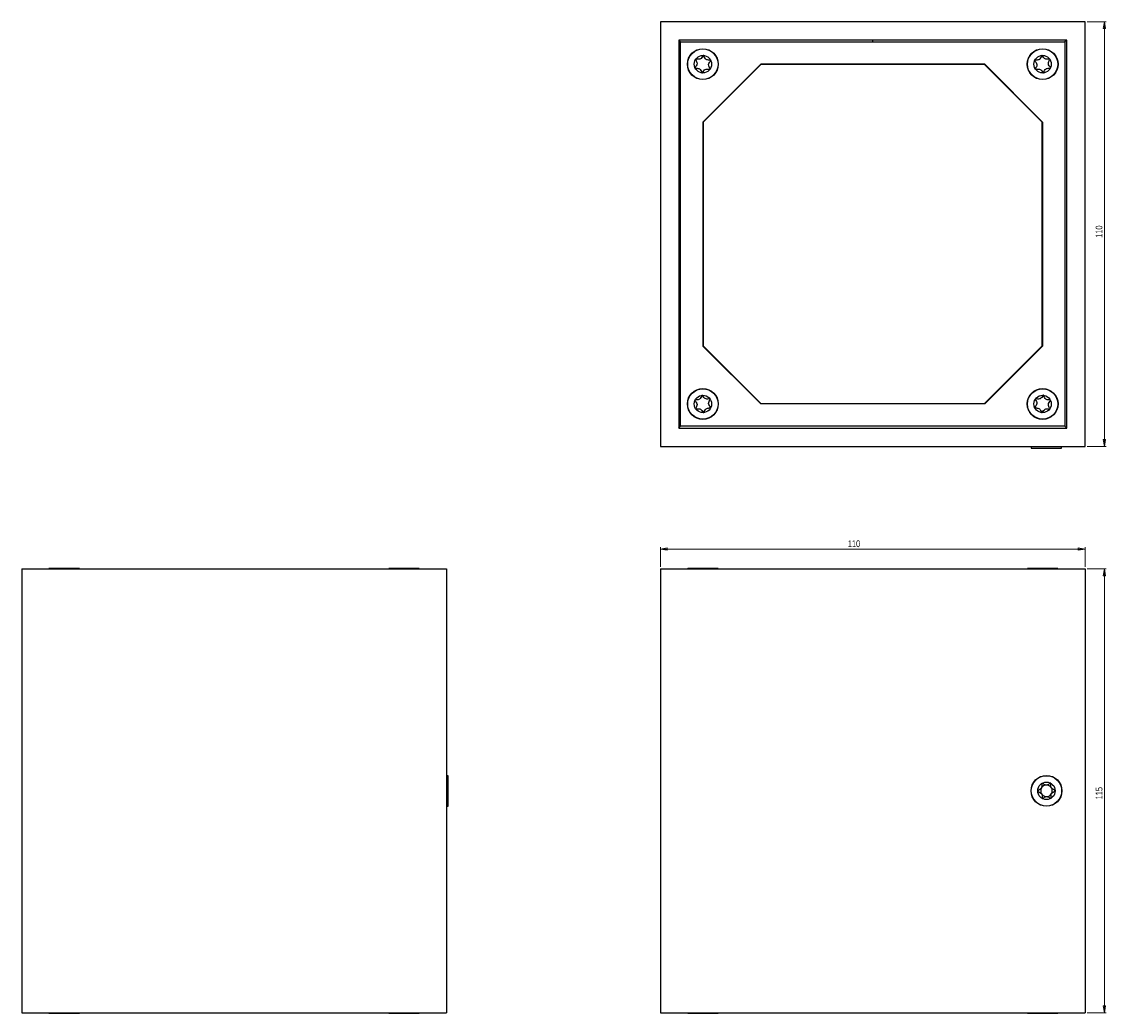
# Model space of a CAD drawing. Header units: millimetres. Extents: x 234 to 796, y 290 to 804.
import ezdxf

# ---------------------------------------------------------------- set-up
doc = ezdxf.new("R2010")
doc.units = ezdxf.units.MM
doc.styles.add('SLDTEXTSTYLE0', font='TXT', dxfattribs={"width": 0.75})
doc.dimstyles.new('SLDDIMSTYLE0', dxfattribs={"dimtxt": 3.5, "dimasz": 3.556, "dimexe": 0, "dimexo": 0.0625, "dimgap": 0.875, "dimtad": 1, "dimdec": 0, "dimlfac": 0.5, "dimrnd": 1e-09, "dimzin": 12, "dimdsep": 46, "dimtxsty": 'SLDTEXTSTYLE0', "dimblk1": 'CLOSED', "dimblk2": 'CLOSED', "dimsah": 1, "dimcen": 0.09, "dimadec": 0, "dimazin": 3, "dimtfac": 1, "dimtdec": 0, "dimtofl": 0, "dimtmove": 0, "dimatfit": 3, "dimldrblk": 'CLOSED', "dimfxl": 0, "dimfrac": 2, "dimtolj": 1, "dimtzin": 12, "dimarcsym": 0})

# ---------------------------------------------------------------- blocks, each defined once
blk = doc.blocks.new('_Closed')
at = {"color": 0, "linetype": 'ByBlock', "lineweight": -2}
for p, q in [((-1, 0.166667), (0, 0)), ((-1, 0.166667), (-1, -0.166667)), ((0, 0), (-1, -0.166667)), ((0, 0), (-1, 0))]:
    blk.add_line(p, q, dxfattribs=at)
blk = doc.blocks.new('_D')
at = {"color": 7, "linetype": 'Continuous', "lineweight": 0}
for p, q in [((786.19, 520.21), (796.19, 520.21)), ((795.19, 520.21), (795.19, 290.21)), ((786.19, 290.21), (796.19, 290.21))]:
    blk.add_line(p, q, dxfattribs=at)
at = {"color": 7, "linetype": 'Continuous', "lineweight": 18, "xscale": 3.556, "yscale": 3.556}
for p, rotation in [((795.19, 520.21, 209.96), 90.0000000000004), ((795.19, 290.21, 209.96), 270.0000000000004)]:
    blk.add_blockref('_Closed', p, dxfattribs=dict(at, rotation=rotation))
at = {"color": 7, "linetype": 'Continuous', "lineweight": 18, "insert": (790.67, 400.81), "char_height": 3.5, "attachment_point": 1, "rotation": 90, "style": 'SLDTEXTSTYLE0'}
blk.add_mtext('115', dxfattribs=at)
blk = doc.blocks.new('_D_1')
at = {"color": 7, "linetype": 'Continuous', "lineweight": 0}
for p, q in [((565.19, 521.21), (565.19, 531.44)), ((785.19, 530.44), (565.19, 530.44)), ((785.19, 521.21), (785.19, 531.44))]:
    blk.add_line(p, q, dxfattribs=at)
at = {"color": 7, "linetype": 'Continuous', "lineweight": 18, "xscale": 3.556, "yscale": 3.556, "rotation": 180.0000000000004}
blk.add_blockref('_Closed', (565.19, 530.44, 209.96), dxfattribs=at)
at = {"color": 7, "linetype": 'Continuous', "lineweight": 18, "xscale": 3.556, "yscale": 3.556}
blk.add_blockref('_Closed', (785.19, 530.44, 209.96), dxfattribs=at)
at = {"color": 7, "linetype": 'Continuous', "lineweight": 18, "insert": (662.32, 534.95), "char_height": 3.5, "attachment_point": 1, "style": 'SLDTEXTSTYLE0'}
blk.add_mtext('110', dxfattribs=at)
blk = doc.blocks.new('_D_2')
at = {"color": 7, "linetype": 'Continuous', "lineweight": 0}
for p, q in [((786.19, 803.6), (796.19, 803.6)), ((795.19, 583.6), (795.19, 803.6)), ((786.19, 583.6), (796.19, 583.6))]:
    blk.add_line(p, q, dxfattribs=at)
at = {"color": 7, "linetype": 'Continuous', "lineweight": 18, "xscale": 3.556, "yscale": 3.556}
for p, rotation in [((795.19, 803.6, -74.73), 90.0000000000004), ((795.19, 583.6, -74.73), 270.0000000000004)]:
    blk.add_blockref('_Closed', p, dxfattribs=dict(at, rotation=rotation))
at = {"color": 7, "linetype": 'Continuous', "lineweight": 18, "insert": (790.67, 691.68), "char_height": 3.5, "attachment_point": 1, "rotation": 90, "style": 'SLDTEXTSTYLE0'}
blk.add_mtext('110', dxfattribs=at)

msp = doc.modelspace()

# ---------------------------------------------------------------- linework, layer by layer
at = {"color": 7, "linetype": 'Continuous', "lineweight": 25}
for p, q in [((785.19, 803.6), (565.19, 803.6)), ((565.19, 803.6), (565.19, 583.6)), ((785.19, 583.6), (785.19, 803.6)), ((675.19, 794.1), (574.69, 794.1)), ((574.69, 794.1), (574.69, 593.1)), ((574.69, 794.1), (575.69, 793.1)), ((575.69, 793.1), (675.19, 793.1)), ((575.69, 594.1), (575.69, 793.1)), ((775.69, 794.1), (675.19, 794.1)), ((675.19, 793.1), (675.19, 794.1)), ((675.19, 793.1), (774.69, 793.1)), ((775.69, 794.1), (774.69, 793.1)), ((774.69, 793.1), (774.69, 594.1)), ((775.69, 593.1), (775.69, 794.1)), ((587.19, 751.6), (617.19, 781.6)), ((617.27, 781.4), (587.39, 751.52)), ((733.19, 781.6), (617.19, 781.6)), ((733.1, 781.4), (617.27, 781.4)), ((762.99, 751.52), (733.1, 781.4)), ((733.19, 781.6), (763.19, 751.6)), ((587.19, 751.6), (587.19, 635.6)), ((587.39, 751.52), (587.39, 635.69)), ((762.99, 635.69), (762.99, 751.52)), ((763.19, 751.6), (763.19, 635.6)), ((617.19, 605.6), (587.19, 635.6)), ((587.39, 635.69), (617.27, 605.8)), ((733.1, 605.8), (762.99, 635.69)), ((763.19, 635.6), (733.19, 605.6)), ((733.19, 605.6), (617.19, 605.6)), ((617.27, 605.8), (733.1, 605.8)), ((574.69, 593.1), (575.69, 594.1)), ((574.69, 593.1), (775.69, 593.1)), ((774.69, 594.1), (575.69, 594.1)), ((775.69, 593.1), (774.69, 594.1)), ((565.19, 583.6), (785.19, 583.6)), ((757.24, 583.6), (757.32, 582.67)), ((757.32, 582.67), (773.05, 582.67)), ((773.05, 582.67), (773.13, 583.6)), ((234.33, 520.21), (234.33, 290.21)), ((234.33, 520.21), (454.33, 520.21)), ((248.47, 520.44), (248.45, 520.21)), ((264.19, 520.44), (248.47, 520.44)), ((264.21, 520.21), (264.19, 520.44)), ((424.47, 520.44), (424.45, 520.21)), ((424.49, 520.44), (424.47, 520.44)), ((440.19, 520.44), (424.49, 520.44)), ((440.21, 520.21), (440.19, 520.44)), ((454.33, 520.21), (454.33, 290.21)), ((565.19, 520.21), (565.19, 290.21)), ((565.19, 520.21), (785.19, 520.21)), ((579.32, 520.44), (579.3, 520.21)), ((595.05, 520.44), (579.32, 520.44)), ((595.07, 520.21), (595.05, 520.44)), ((755.32, 520.44), (755.3, 520.21)), ((762.55, 520.44), (755.32, 520.44)), ((771.05, 520.44), (762.55, 520.44)), ((771.07, 520.21), (771.05, 520.44)), ((785.19, 520.21), (785.19, 290.21)), ((455.27, 413.07), (454.33, 413.16)), ((455.27, 405.03), (455.27, 413.07)), ((455.27, 397.35), (455.27, 405.03)), ((454.33, 397.27), (455.27, 397.35)), ((234.33, 290.21), (454.33, 290.21)), ((248.45, 290.21), (248.47, 289.98)), ((248.47, 289.98), (264.16, 289.98)), ((264.16, 289.98), (264.19, 289.98)), ((264.19, 289.98), (264.21, 290.21)), ((424.45, 290.21), (424.47, 289.98)), ((424.47, 289.98), (440.19, 289.98)), ((440.19, 289.98), (440.21, 290.21)), ((565.19, 290.21), (785.19, 290.21)), ((579.3, 290.21), (579.32, 289.98)), ((579.32, 289.98), (587.82, 289.98)), ((587.82, 289.98), (595.05, 289.98)), ((595.05, 289.98), (595.07, 290.21)), ((755.3, 290.21), (755.32, 289.98)), ((755.32, 289.98), (771.05, 289.98)), ((771.05, 289.98), (771.07, 290.21))]:
    msp.add_line(p, q, dxfattribs=at)
for centre, radius in [((587.19, 781.6), 8), ((587.19, 781.6), 7.86), ((763.19, 781.6), 8), ((763.19, 781.6), 7.86), ((587.19, 781.6), 4.5), ((763.19, 781.6), 4.5), ((587.19, 605.6), 8), ((587.19, 605.6), 7.86), ((763.19, 605.6), 8), ((763.19, 605.6), 7.86), ((587.19, 605.6), 4.5), ((763.19, 605.6), 4.5), ((765.19, 405.21), 8), ((765.19, 405.21), 7.86), ((765.19, 405.21), 4.5)]:
    msp.add_circle(centre, radius, dxfattribs=at)
for start, end in [(151.3214, 211.3214), (91.3214, 151.3214), (31.3214, 91.3214), (331.3214, 31.3214), (211.3214, 271.3214), (271.3214, 331.3214)]:
    msp.add_arc((765.19, 405.21), 3, start, end, dxfattribs=at)
for points, knots in [([(583.48, 784.16), (583.48, 784.14), (583.46, 784.11), (583.46, 783.99), (583.62, 783.59), (584.01, 782.93), (584.34, 781.83), (583.84, 780.81), (583.34, 780.22), (583.13, 779.85), (583.1, 779.73), (583.11, 779.69), (583.12, 779.68)], [0, 0, 0, 0, 0.011122, 0.024216, 0.071275, 0.271789, 0.5, 0.728211, 0.928725, 0.975784, 0.988878, 1, 1, 1, 1]), ([(587.55, 786.09), (587.53, 786.09), (587.49, 786.08), (587.41, 786.03), (587.25, 785.86), (586.92, 785.33), (586.46, 784.6), (585.56, 784.12), (584.73, 784.14), (584.1, 784.22), (583.72, 784.25), (583.57, 784.22), (583.51, 784.19), (583.49, 784.17), (583.48, 784.16)], [0, 0, 0, 0, 0.012047, 0.026509, 0.056165, 0.153106, 0.406064, 0.574479, 0.747564, 0.901675, 0.962717, 0.979959, 0.993767, 1, 1, 1, 1]), ([(591.25, 783.53), (591.25, 783.54), (591.23, 783.56), (591.19, 783.59), (591.13, 783.62), (591, 783.65), (590.64, 783.69), (590.02, 783.71), (589.2, 783.83), (588.39, 784.44), (588.05, 785.24), (587.8, 785.82), (587.67, 786.02), (587.6, 786.08), (587.57, 786.08), (587.55, 786.09)], [0, 0, 0, 0, 0.006232, 0.017772, 0.031678, 0.048364, 0.098405, 0.252507, 0.42558, 0.593984, 0.846925, 0.94386, 0.980024, 0.990645, 1, 1, 1, 1]), ([(590.89, 779.04), (590.9, 779.06), (590.91, 779.1), (590.91, 779.22), (590.75, 779.62), (590.36, 780.28), (590.03, 781.37), (590.53, 782.4), (591.03, 782.98), (591.25, 783.36), (591.27, 783.47), (591.26, 783.51), (591.25, 783.53)], [0, 0, 0, 0, 0.011122, 0.024216, 0.071275, 0.271789, 0.5, 0.728211, 0.928725, 0.975784, 0.988878, 1, 1, 1, 1]), ([(759.12, 783.53), (759.11, 783.51), (759.1, 783.47), (759.13, 783.36), (759.34, 782.98), (759.84, 782.4), (760.34, 781.37), (760.01, 780.28), (759.62, 779.62), (759.46, 779.22), (759.46, 779.1), (759.48, 779.06), (759.48, 779.04)], [0, 0, 0, 0, 0.011122, 0.024216, 0.071275, 0.271789, 0.5, 0.728211, 0.928725, 0.975784, 0.988878, 1, 1, 1, 1]), ([(762.82, 786.09), (762.8, 786.08), (762.76, 786.07), (762.69, 786.01), (762.56, 785.81), (762.32, 785.24), (761.98, 784.44), (761.17, 783.83), (760.35, 783.71), (759.72, 783.69), (759.34, 783.65), (759.19, 783.6), (759.14, 783.57), (759.12, 783.54), (759.12, 783.53)], [0, 0, 0, 0, 0.012047, 0.026509, 0.056165, 0.153106, 0.406064, 0.574479, 0.747564, 0.901675, 0.962717, 0.979959, 0.993767, 1, 1, 1, 1]), ([(766.89, 784.16), (766.88, 784.17), (766.86, 784.19), (766.81, 784.22), (766.75, 784.23), (766.62, 784.24), (766.25, 784.22), (765.64, 784.14), (764.82, 784.13), (763.91, 784.6), (763.45, 785.33), (763.11, 785.87), (762.95, 786.04), (762.87, 786.09), (762.84, 786.09), (762.82, 786.09)], [0, 0, 0, 0, 0.006232, 0.017772, 0.031678, 0.048364, 0.098405, 0.252507, 0.42558, 0.593984, 0.846925, 0.94386, 0.980024, 0.990645, 1, 1, 1, 1]), ([(767.25, 779.68), (767.26, 779.69), (767.27, 779.73), (767.25, 779.85), (767.03, 780.22), (766.53, 780.81), (766.03, 781.83), (766.36, 782.93), (766.75, 783.59), (766.91, 783.99), (766.91, 784.11), (766.9, 784.14), (766.89, 784.16)], [0, 0, 0, 0, 0.011122, 0.024216, 0.071275, 0.271789, 0.5, 0.728211, 0.928725, 0.975784, 0.988878, 1, 1, 1, 1]), ([(583.12, 779.68), (583.12, 779.67), (583.14, 779.64), (583.18, 779.61), (583.25, 779.58), (583.37, 779.55), (583.74, 779.52), (584.35, 779.5), (585.17, 779.38), (585.98, 778.77), (586.32, 777.96), (586.57, 777.38), (586.7, 777.18), (586.77, 777.13), (586.81, 777.12), (586.82, 777.12)], [0, 0, 0, 0, 0.006232, 0.017772, 0.031678, 0.048364, 0.098405, 0.252507, 0.42558, 0.593984, 0.846925, 0.94386, 0.980024, 0.990645, 1, 1, 1, 1]), ([(586.82, 777.12), (586.84, 777.12), (586.88, 777.12), (586.96, 777.18), (587.12, 777.35), (587.45, 777.87), (587.91, 778.61), (588.82, 779.08), (589.65, 779.07), (590.27, 778.99), (590.65, 778.96), (590.8, 778.98), (590.86, 779.01), (590.88, 779.04), (590.89, 779.04)], [0, 0, 0, 0, 0.012047, 0.026509, 0.056165, 0.153106, 0.406064, 0.574479, 0.747564, 0.901675, 0.962717, 0.979959, 0.993767, 1, 1, 1, 1]), ([(759.48, 779.04), (759.49, 779.04), (759.51, 779.01), (759.56, 778.99), (759.62, 778.97), (759.76, 778.96), (760.12, 778.99), (760.73, 779.07), (761.56, 779.08), (762.46, 778.61), (762.92, 777.87), (763.26, 777.34), (763.42, 777.16), (763.5, 777.12), (763.54, 777.12), (763.55, 777.12)], [0, 0, 0, 0, 0.006232, 0.017772, 0.031678, 0.048364, 0.098405, 0.252507, 0.42558, 0.593984, 0.846925, 0.94386, 0.980024, 0.990645, 1, 1, 1, 1]), ([(763.55, 777.12), (763.57, 777.12), (763.61, 777.13), (763.68, 777.2), (763.81, 777.39), (764.05, 777.96), (764.39, 778.76), (765.2, 779.38), (766.02, 779.5), (766.65, 779.52), (767.04, 779.55), (767.18, 779.6), (767.23, 779.64), (767.25, 779.67), (767.25, 779.68)], [0, 0, 0, 0, 0.012047, 0.026509, 0.056165, 0.153106, 0.406064, 0.574479, 0.747564, 0.901675, 0.962717, 0.979959, 0.993767, 1, 1, 1, 1]), ([(583.12, 607.53), (583.11, 607.51), (583.1, 607.47), (583.13, 607.36), (583.34, 606.98), (583.84, 606.4), (584.34, 605.37), (584.01, 604.28), (583.62, 603.62), (583.46, 603.22), (583.46, 603.1), (583.48, 603.06), (583.48, 603.04)], [0, 0, 0, 0, 0.011122, 0.024216, 0.071275, 0.271789, 0.5, 0.728211, 0.928725, 0.975784, 0.988878, 1, 1, 1, 1]), ([(586.82, 610.09), (586.8, 610.08), (586.76, 610.07), (586.69, 610.01), (586.56, 609.81), (586.32, 609.24), (585.98, 608.44), (585.17, 607.83), (584.35, 607.71), (583.72, 607.69), (583.34, 607.65), (583.19, 607.6), (583.14, 607.57), (583.12, 607.54), (583.12, 607.53)], [0, 0, 0, 0, 0.0120474, 0.0265092, 0.0561649, 0.1531057, 0.4060635, 0.574479, 0.747564, 0.9016754, 0.9627172, 0.9799594, 0.9937673, 1, 1, 1, 1]), ([(590.89, 608.16), (590.88, 608.17), (590.86, 608.19), (590.81, 608.22), (590.75, 608.23), (590.62, 608.24), (590.25, 608.22), (589.64, 608.14), (588.82, 608.13), (587.91, 608.6), (587.45, 609.33), (587.11, 609.87), (586.95, 610.04), (586.87, 610.09), (586.84, 610.09), (586.82, 610.09)], [0, 0, 0, 0, 0.006232, 0.017772, 0.031678, 0.048364, 0.098405, 0.252507, 0.42558, 0.593984, 0.846925, 0.94386, 0.980024, 0.990645, 1, 1, 1, 1]), ([(591.25, 603.68), (591.26, 603.69), (591.27, 603.73), (591.25, 603.85), (591.03, 604.22), (590.53, 604.81), (590.03, 605.83), (590.36, 606.93), (590.75, 607.59), (590.91, 607.99), (590.91, 608.11), (590.9, 608.14), (590.89, 608.16)], [0, 0, 0, 0, 0.011122, 0.024216, 0.071275, 0.271789, 0.5, 0.728211, 0.928725, 0.975784, 0.988878, 1, 1, 1, 1]), ([(759.48, 608.16), (759.48, 608.14), (759.46, 608.11), (759.46, 607.99), (759.62, 607.59), (760.01, 606.93), (760.34, 605.83), (759.84, 604.81), (759.34, 604.22), (759.13, 603.85), (759.1, 603.73), (759.11, 603.69), (759.12, 603.68)], [0, 0, 0, 0, 0.011122, 0.024216, 0.071275, 0.271789, 0.5, 0.728211, 0.928725, 0.975784, 0.988878, 1, 1, 1, 1]), ([(763.55, 610.09), (763.53, 610.09), (763.49, 610.08), (763.41, 610.03), (763.25, 609.86), (762.92, 609.33), (762.46, 608.6), (761.56, 608.12), (760.73, 608.14), (760.1, 608.22), (759.72, 608.25), (759.57, 608.22), (759.51, 608.19), (759.49, 608.17), (759.48, 608.16)], [0, 0, 0, 0, 0.012047, 0.026509, 0.056165, 0.153106, 0.406064, 0.574479, 0.747564, 0.901675, 0.962717, 0.979959, 0.993767, 1, 1, 1, 1]), ([(767.25, 607.53), (767.25, 607.54), (767.23, 607.56), (767.19, 607.59), (767.13, 607.62), (767, 607.65), (766.64, 607.69), (766.02, 607.71), (765.2, 607.83), (764.39, 608.44), (764.05, 609.24), (763.8, 609.82), (763.67, 610.02), (763.6, 610.08), (763.57, 610.08), (763.55, 610.09)], [0, 0, 0, 0, 0.0062323, 0.0177721, 0.0316777, 0.0483645, 0.0984054, 0.2525065, 0.42558, 0.5939843, 0.8469253, 0.9438597, 0.9800242, 0.9906448, 1, 1, 1, 1]), ([(766.89, 603.04), (766.9, 603.06), (766.91, 603.1), (766.91, 603.22), (766.75, 603.62), (766.36, 604.28), (766.03, 605.37), (766.53, 606.4), (767.03, 606.98), (767.25, 607.36), (767.27, 607.47), (767.26, 607.51), (767.25, 607.53)], [0, 0, 0, 0, 0.011122, 0.024216, 0.071275, 0.271789, 0.5, 0.728211, 0.928725, 0.975784, 0.988878, 1, 1, 1, 1]), ([(583.48, 603.04), (583.49, 603.04), (583.51, 603.01), (583.56, 602.99), (583.62, 602.97), (583.76, 602.96), (584.12, 602.99), (584.73, 603.07), (585.56, 603.08), (586.46, 602.61), (586.92, 601.87), (587.26, 601.34), (587.42, 601.16), (587.5, 601.12), (587.54, 601.12), (587.55, 601.12)], [0, 0, 0, 0, 0.006232, 0.017772, 0.031678, 0.048364, 0.098405, 0.252507, 0.42558, 0.593984, 0.846925, 0.94386, 0.980024, 0.990645, 1, 1, 1, 1]), ([(587.55, 601.12), (587.57, 601.12), (587.61, 601.13), (587.68, 601.2), (587.81, 601.39), (588.05, 601.96), (588.39, 602.76), (589.2, 603.38), (590.02, 603.5), (590.65, 603.52), (591.04, 603.55), (591.18, 603.6), (591.23, 603.64), (591.25, 603.67), (591.25, 603.68)], [0, 0, 0, 0, 0.012047, 0.026509, 0.056165, 0.153106, 0.406064, 0.574479, 0.747564, 0.901675, 0.962717, 0.979959, 0.993767, 1, 1, 1, 1]), ([(759.12, 603.68), (759.12, 603.67), (759.14, 603.64), (759.18, 603.61), (759.25, 603.58), (759.37, 603.55), (759.74, 603.52), (760.35, 603.5), (761.17, 603.38), (761.98, 602.77), (762.32, 601.96), (762.57, 601.38), (762.7, 601.18), (762.77, 601.13), (762.81, 601.12), (762.82, 601.12)], [0, 0, 0, 0, 0.006232, 0.017772, 0.031678, 0.048364, 0.098405, 0.252507, 0.42558, 0.593984, 0.846925, 0.94386, 0.980024, 0.990645, 1, 1, 1, 1]), ([(762.82, 601.12), (762.84, 601.12), (762.88, 601.12), (762.96, 601.18), (763.12, 601.35), (763.45, 601.87), (763.91, 602.61), (764.82, 603.08), (765.65, 603.07), (766.27, 602.99), (766.65, 602.96), (766.8, 602.98), (766.86, 603.01), (766.88, 603.04), (766.89, 603.04)], [0, 0, 0, 0, 0.012047, 0.026509, 0.056165, 0.153106, 0.406064, 0.574479, 0.747564, 0.901675, 0.962717, 0.979959, 0.993767, 1, 1, 1, 1]), ([(762.85, 409.06), (762.84, 409.05), (762.81, 409.03), (762.79, 408.99), (762.77, 408.92), (762.75, 408.79), (762.75, 408.43), (762.8, 407.81), (762.76, 406.99), (762.24, 406.11), (761.48, 405.69), (760.93, 405.39), (760.74, 405.24), (760.69, 405.16), (760.69, 405.12), (760.69, 405.11)], [0, 0, 0, 0, 0.0062323, 0.0177721, 0.0316777, 0.0483645, 0.0984054, 0.2525065, 0.42558, 0.5939843, 0.8469253, 0.9438597, 0.9800242, 0.9906448, 1, 1, 1, 1]), ([(760.69, 405.11), (760.69, 405.09), (760.7, 405.05), (760.76, 404.97), (760.95, 404.83), (761.5, 404.56), (762.28, 404.18), (762.85, 403.33), (762.92, 402.5), (762.9, 401.87), (762.92, 401.49), (762.96, 401.34), (762.99, 401.29), (763.02, 401.27), (763.03, 401.26)], [0, 0, 0, 0, 0.012047, 0.026509, 0.056165, 0.153106, 0.406064, 0.574479, 0.747564, 0.901675, 0.962717, 0.979959, 0.993767, 1, 1, 1, 1]), ([(767.35, 409.16), (767.33, 409.17), (767.29, 409.18), (767.17, 409.16), (766.79, 408.97), (766.17, 408.51), (765.12, 408.07), (764.05, 408.46), (763.41, 408.89), (763.02, 409.07), (762.9, 409.08), (762.86, 409.06), (762.85, 409.06)], [0, 0, 0, 0, 0.011122, 0.024216, 0.071275, 0.271789, 0.5, 0.728211, 0.928725, 0.975784, 0.988878, 1, 1, 1, 1]), ([(769.68, 405.32), (769.68, 405.34), (769.67, 405.38), (769.61, 405.45), (769.43, 405.59), (768.87, 405.86), (768.09, 406.25), (767.53, 407.1), (767.45, 407.92), (767.47, 408.55), (767.46, 408.94), (767.41, 409.08), (767.38, 409.14), (767.35, 409.15), (767.35, 409.16)], [0, 0, 0, 0, 0.012047, 0.026509, 0.056165, 0.153106, 0.406064, 0.574479, 0.747564, 0.901675, 0.962717, 0.979959, 0.993767, 1, 1, 1, 1]), ([(767.53, 401.37), (767.53, 401.37), (767.56, 401.39), (767.58, 401.44), (767.6, 401.5), (767.62, 401.63), (767.62, 402), (767.57, 402.61), (767.61, 403.44), (768.13, 404.31), (768.9, 404.73), (769.45, 405.04), (769.63, 405.19), (769.68, 405.27), (769.68, 405.3), (769.68, 405.32)], [0, 0, 0, 0, 0.006232, 0.017772, 0.031678, 0.048364, 0.098405, 0.252507, 0.42558, 0.593984, 0.846925, 0.94386, 0.980024, 0.990645, 1, 1, 1, 1]), ([(763.03, 401.26), (763.04, 401.26), (763.08, 401.24), (763.2, 401.26), (763.58, 401.46), (764.2, 401.92), (765.25, 402.36), (766.32, 401.96), (766.96, 401.53), (767.35, 401.36), (767.47, 401.35), (767.51, 401.36), (767.53, 401.37)], [0, 0, 0, 0, 0.011122, 0.024216, 0.071275, 0.271789, 0.5, 0.728211, 0.928725, 0.975784, 0.988878, 1, 1, 1, 1])]:
    msp.add_open_spline(points, degree=3, knots=knots, dxfattribs=at)

# ---------------------------------------------------------------- dimensions: what is measured, and where the dimension line sits
at = {"color": 7, "linetype": 'Continuous', "lineweight": 18}
for base, p1, p2, picture, middle in [((795.19, 803.6), (785.19, 583.6), (785.19, 803.6), '_D_2', (795.19, 695.56)), ((795.19, 290.21), (785.19, 520.21), (785.19, 290.21), '_D', (795.19, 404.69))]:
    dim = msp.add_linear_dim(base=base, p1=p1, p2=p2, angle=90, dimstyle='SLDDIMSTYLE0', dxfattribs=at)
    dim.commit()
    dim.dimension.update_dxf_attribs({"geometry": picture, "text_midpoint": middle, "dimtype": 160})
dim = msp.add_linear_dim(base=(565.19, 530.44), p1=(785.19, 520.21), p2=(565.19, 520.21), dimstyle='SLDDIMSTYLE0', dxfattribs=at)
dim.commit()
dim.dimension.update_dxf_attribs({"geometry": '_D_1', "text_midpoint": (666.2, 530.44), "dimtype": 160})

doc.saveas('drawing.dxf')
